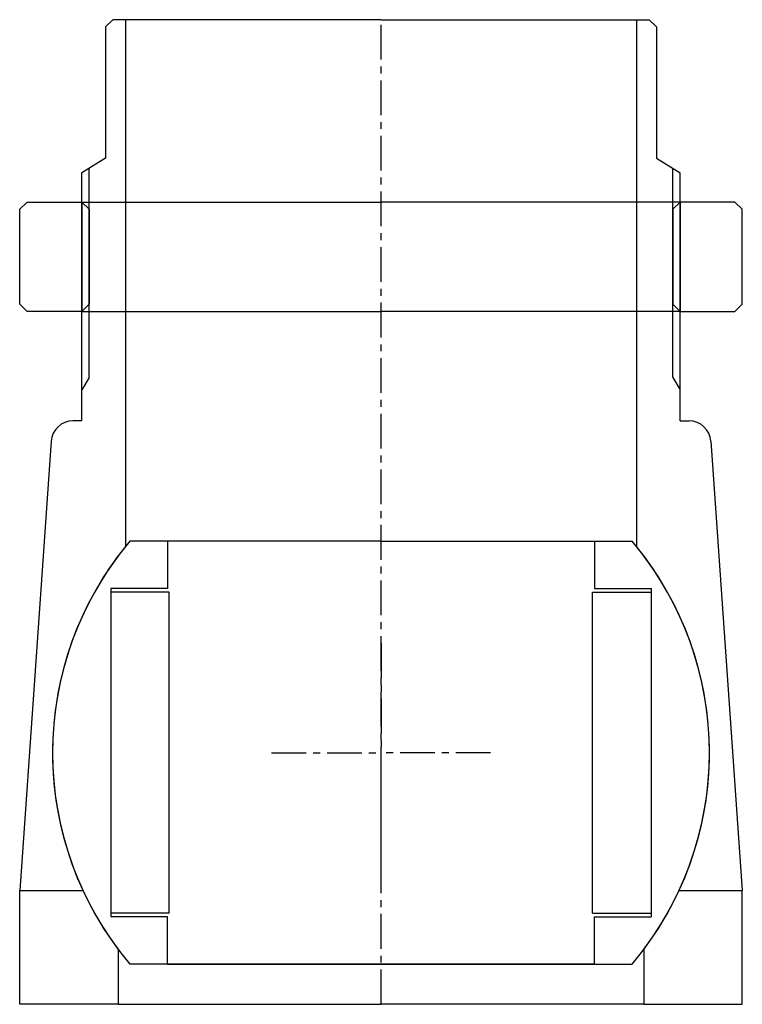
# Model space of a CAD drawing. Header units: millimetres. Extents: x -50 to 50, y 0 to 135.
import ezdxf

# ---------------------------------------------------------------- set-up
doc = ezdxf.new("R2010")
doc.units = ezdxf.units.MM
doc.header["$LTSCALE"] = 0.15
doc.header["$MEASUREMENT"] = 0
doc.linetypes.add('CENTER', pattern=[50.8, 31.75, -6.35, 6.35, -6.35])
doc.layers.get('0').update_dxf_attribs({"linetype": 'CONTINUOUS'})
doc.layers.add('CENTER', color=1, linetype='CENTER')

# ---------------------------------------------------------------- blocks, each defined once
blk = doc.blocks.new('5BT-98-90-house')
for p, q in [((-36.75, 100.5), (-37.75, 99.5)), ((-35, 100.5), (-36.75, 100.5)), ((-35, 100.5), (-35, 28.28)), ((0, 100.5), (-35, 100.5)), ((0, 100.5), (35, 100.5)), ((35, 100.5), (35, 28.28)), ((35, 100.5), (36.75, 100.5)), ((36.75, 100.5), (37.75, 99.5)), ((-37.75, 99.5), (-37.75, 81.5)), ((37.75, 99.5), (37.75, 81.5)), ((-37.75, 81.5), (-41, 79.5)), ((37.75, 81.5), (41, 79.5)), ((-40, 51.43), (-40, 80.12)), ((40, 51.43), (40, 80.12)), ((-41, 45.5), (-41, 79.5)), ((41, 45.5), (41, 79.5)), ((-40, 51.43), (-41, 49.74)), ((40, 51.43), (41, 49.74)), ((-41, 45.5), (-42.2, 45.5)), ((41, 45.5), (42.2, 45.5)), ((-45.19, 42.69), (-49.5, -18.9)), ((45.19, 42.69), (49.5, -18.9)), ((-49.5, -34.5), (-49.5, -18.9)), ((-49.5, -18.9), (-40.84, -18.9)), ((40.84, -18.9), (49.5, -18.9)), ((49.5, -34.5), (49.5, -18.9)), ((-36, -27), (-36, -34.5)), ((36, -27), (36, -34.5)), ((-36, -34.5), (-49.5, -34.5)), ((-36, -34.5), (0, -34.5)), ((36, -34.5), (0, -34.5)), ((36, -34.5), (49.5, -34.5))]:
    blk.add_line(p, q)
for centre, radius, start, end in [((-42.2, 42.5), 3, 89.9974, 176.3089), ((42.2, 42.5), 3, 3.6915, 90), ((0, 0), 45, 141.0576, 216.8699), ((0, 0), 45, 323.1301, 38.9424)]:
    blk.add_arc(centre, radius, start, end)
at = {"layer": 'CENTER'}
blk.add_line((0, -34.5), (0, 100.5), dxfattribs=at)
blk = doc.blocks.new('5BT-98-90-nut')
for p, q in [((-48.5, 15), (-49.5, 14)), ((-48.5, 15), (-41, 15)), ((-41, 15), (0, 15)), ((-41, 15), (-41, 0)), ((-41, 15), (-40, 14)), ((41, 15), (0, 15)), ((41, 15), (40, 14)), ((41, 15), (41, 0)), ((48.5, 15), (41, 15)), ((48.5, 15), (49.5, 14)), ((-49.5, 1), (-49.5, 14)), ((-40, 14), (-40, 1)), ((40, 14), (40, 1)), ((49.5, 1), (49.5, 14)), ((-48.5, 0), (-49.5, 1)), ((-41, 0), (-48.5, 0)), ((-40, 1), (-41, 0)), ((-41, 0), (0, 0)), ((41, 0), (0, 0)), ((40, 1), (41, 0)), ((41, 0), (48.5, 0)), ((48.5, 0), (49.5, 1))]:
    blk.add_line(p, q)
blk = doc.blocks.new('Ball-90-58')
for p, q in [((0, 29), (-34.41, 29)), ((-29.25, 29), (-29.25, 22.5)), ((0, 29), (34.41, 29)), ((29.25, 29), (29.25, 22.5)), ((-37, 22.5), (-37, -22.5)), ((-29.25, 22.5), (-37, 22.5)), ((-29, 22), (-37, 22)), ((-29, -22), (-29, 22)), ((29, -22), (29, 22)), ((29, 22), (37, 22)), ((29.25, 22.5), (37, 22.5)), ((37, 22.5), (37, -22.5)), ((-29, -22), (-37, -22)), ((-29.25, -22.5), (-37, -22.5)), ((-29.25, -29), (-29.25, -22.5)), ((29, -22), (37, -22)), ((29.25, -22.5), (37, -22.5)), ((29.25, -29), (29.25, -22.5)), ((0, -29), (-34.41, -29)), ((-29.25, -29), (0, -29)), ((29.25, -29), (0, -29)), ((0, -29), (34.41, -29))]:
    blk.add_line(p, q)
for start, end in [(139.876, 220.124), (319.876, 40.124)]:
    blk.add_arc((0, 0), 45, start, end)
at = {"layer": 'CENTER'}
for p in [(0, 15), (-15, 0), (15, 0), (0, -15)]:
    blk.add_line(p, (0, 0), dxfattribs=at)

msp = doc.modelspace()

# ---------------------------------------------------------------- block references
for name, p in [('5BT-98-90-house', (0, 34.5)), ('5BT-98-90-nut', (0, 95)), ('Ball-90-58', (0, 34.5))]:
    msp.add_blockref(name, p)

doc.saveas('drawing.dxf')
